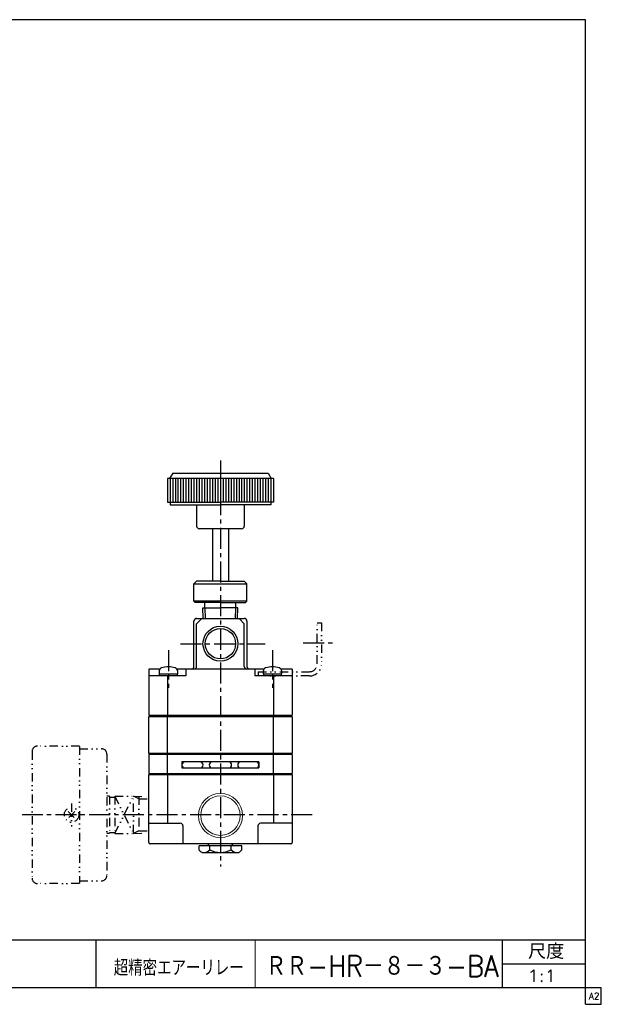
# Model space of a CAD drawing. Header units: millimetres. Extents: x -297 to 286, y -210 to 183.
# Tile 3 of 3: x 67 to 286, y -189 to 183. Entities that reach past the tile are written whole.
import ezdxf
from ezdxf.enums import TextEntityAlignment as Align

# ---------------------------------------------------------------- set-up
doc = ezdxf.new("R2010")
doc.units = ezdxf.units.MM
doc.header["$LTSCALE"] = 0.25
doc.linetypes.add('CENTER', pattern=[50.8, 31.75, -6.35, 6.35, -6.35])
doc.linetypes.add('DIVIDE', pattern=[31.75, 12.7, -6.35, 0, -6.35, 0, -6.35])
doc.layers.add('Layer0014', color=7, linetype='Continuous')
doc.layers.add('ZUWAKU', color=7, linetype='Continuous')
doc.styles.add('FdaStyle0', font='txt.shx', dxfattribs={"width": 0.8, "bigfont": 'bigfont'})

# ---------------------------------------------------------------- blocks, each defined once
blk = doc.blocks.new('DC_GROUP_RR-HR-8-3-BA_2')
at = {"color": 4, "linetype": 'DIVIDE', "lineweight": 25}
for p, q in [((87.57, -116.06), (85.09, -118.54)), ((85.09, -116.06), (87.57, -118.54))]:
    blk.add_line(p, q, dxfattribs=at)
blk.add_circle((86.33, -117.3), 2.75, dxfattribs=at)

msp = doc.modelspace()

# ---------------------------------------------------------------- linework, layer by layer
at = {"color": 4, "linetype": 'CENTER', "lineweight": 25}
for p, q in [((142.43, 16.32), (142.43, -136.85)), ((122.81, -55.2), (122.81, -69.45)), ((127.36, -52.79), (159.29, -52.79)), ((162.05, -55.2), (162.05, -69.45)), ((173.57, -52.44), (185.88, -52.44)), ((177.05, -117.3), (67.73, -117.3))]:
    msp.add_line(p, q, dxfattribs=at)
at = {"color": 4, "linetype": 'Continuous', "lineweight": 25}
for p, q in [((124.43, 11.55), (123.27, 9.55)), ((124.43, 11.55), (160.43, 11.55)), ((160.43, 11.55), (161.58, 9.55)), ((162.43, 9.55), (122.43, 9.55)), ((122.43, 9.55), (122.43, 0.55)), ((123.43, 9.55), (123.43, 0.55)), ((124.43, 9.55), (124.43, 0.55)), ((125.43, 9.55), (125.43, 0.55)), ((126.43, 9.55), (126.43, 0.55)), ((127.43, 9.55), (127.43, 0.55)), ((128.43, 9.55), (128.43, 0.55)), ((129.43, 9.55), (129.43, 0.55)), ((130.43, 9.55), (130.43, 0.55)), ((131.43, 9.55), (131.43, 0.55)), ((132.43, 9.55), (132.43, 0.55)), ((133.43, 9.55), (133.43, 0.55)), ((134.43, 9.55), (134.43, 0.55)), ((135.43, 9.55), (135.43, 0.55)), ((136.43, 9.55), (136.43, 0.55)), ((137.43, 9.55), (137.43, 0.55)), ((138.43, 9.55), (138.43, 0.55)), ((139.43, 9.55), (139.43, 0.55)), ((140.43, 9.55), (140.43, 0.55)), ((141.43, 9.55), (141.43, 0.55)), ((142.43, 9.55), (142.43, 0.55)), ((143.43, 9.55), (143.43, 0.55)), ((144.43, 9.55), (144.43, 0.55)), ((145.43, 9.55), (145.43, 0.55)), ((146.43, 9.55), (146.43, 0.55)), ((147.43, 9.55), (147.43, 0.55)), ((148.43, 9.55), (148.43, 0.55)), ((149.43, 9.55), (149.43, 0.55)), ((150.43, 9.55), (150.43, 0.55)), ((151.43, 9.55), (151.43, 0.55)), ((152.43, 9.55), (152.43, 0.55)), ((153.43, 9.55), (153.43, 0.55)), ((154.43, 9.55), (154.43, 0.55)), ((155.43, 9.55), (155.43, 0.55)), ((156.43, 9.55), (156.43, 0.55)), ((157.43, 9.55), (157.43, 0.55)), ((158.43, 9.55), (158.43, 0.55)), ((159.43, 9.55), (159.43, 0.55)), ((160.43, 9.55), (160.43, 0.55)), ((161.43, 9.55), (161.43, 0.55)), ((162.43, 9.55), (162.43, 0.55)), ((122.43, 0.55), (142.43, 0.55)), ((123.43, 0.55), (123.43, -0.45)), ((162.43, 0.55), (142.43, 0.55)), ((161.43, 0.55), (161.43, -0.45)), ((123.43, -0.45), (142.43, -0.45)), ((133.43, -0.45), (133.43, -8.45)), ((161.43, -0.45), (142.43, -0.45)), ((151.43, -0.45), (151.43, -8.45)), ((150.43, -9.45), (134.43, -9.45)), ((139.43, -9.45), (139.43, -29.21)), ((145.43, -9.45), (145.43, -29.21)), ((133.43, -29.21), (132.43, -30.21)), ((142.43, -29.21), (133.43, -29.21)), ((142.43, -29.21), (151.43, -29.21)), ((151.43, -29.21), (152.43, -30.21)), ((132.43, -36.71), (132.43, -30.21)), ((132.43, -30.21), (152.43, -30.21)), ((152.43, -36.71), (152.43, -30.21)), ((132.93, -37.21), (132.43, -36.71)), ((152.43, -36.71), (132.43, -36.71)), ((151.93, -37.21), (152.43, -36.71)), ((142.43, -37.21), (132.93, -37.21)), ((135.83, -39.21), (142.43, -39.21)), ((135.96, -43.16), (135.83, -39.21)), ((136.58, -39.21), (136.58, -37.21)), ((136.58, -39.21), (136.71, -43.24)), ((142.43, -37.21), (151.93, -37.21)), ((149.03, -39.21), (142.43, -39.21)), ((148.15, -43.24), (148.28, -39.21)), ((148.28, -39.21), (148.28, -37.21)), ((148.9, -43.24), (149.03, -39.21)), ((132.43, -61.34), (132.43, -44.24)), ((133.43, -45.24), (135.43, -43.24)), ((133.43, -43.24), (151.43, -43.24)), ((151.43, -45.24), (149.43, -43.24)), ((152.43, -44.24), (152.43, -61.34)), ((133.43, -61.34), (133.43, -45.24)), ((151.43, -61.34), (151.43, -45.24)), ((119.6, -62.34), (115.43, -62.34)), ((115.43, -62.34), (115.43, -79.74)), ((158.84, -62.34), (126.02, -62.34)), ((129.43, -62.34), (129.43, -64.94)), ((155.43, -62.34), (155.43, -64.94)), ((169.43, -62.34), (165.26, -62.34)), ((169.43, -62.34), (169.43, -79.74)), ((129.43, -64.94), (115.43, -64.94)), ((119.31, -63.16), (119.31, -64.14)), ((119.31, -64.14), (126.31, -64.14)), ((119.51, -64.94), (119.51, -64.14)), ((122.43, -64.94), (122.43, -79.74)), ((122.7, -64.14), (122.92, -64.94)), ((126.11, -64.14), (126.11, -64.94)), ((126.31, -64.14), (126.31, -63.16)), ((169.43, -64.94), (155.43, -64.94)), ((158.55, -63.16), (158.55, -64.14)), ((158.55, -64.14), (165.55, -64.14)), ((158.75, -64.94), (158.75, -64.14)), ((161.94, -64.14), (162.16, -64.94)), ((162.43, -64.94), (162.43, -79.74)), ((165.35, -64.14), (165.35, -64.94)), ((165.55, -64.14), (165.55, -63.16)), ((115.43, -79.74), (169.43, -79.74)), ((115.43, -94.24), (115.43, -80.24)), ((115.43, -80.24), (169.43, -80.24)), ((122.43, -94.24), (122.43, -80.24)), ((162.43, -94.24), (162.43, -80.24)), ((169.43, -80.24), (169.43, -94.24)), ((169.43, -94.24), (115.43, -94.24)), ((115.43, -94.62), (115.43, -101.72)), ((169.43, -94.62), (115.43, -94.62)), ((115.93, -94.24), (115.93, -94.62)), ((122.43, -101.72), (122.43, -94.62)), ((162.43, -101.72), (162.43, -94.62)), ((168.93, -94.24), (168.93, -94.62)), ((169.43, -94.62), (169.43, -101.72)), ((127.93, -97.32), (127.93, -99.62)), ((156.93, -97.32), (127.93, -97.32)), ((127.93, -99.62), (156.93, -99.62)), ((156.93, -97.32), (156.93, -99.62)), ((115.43, -101.72), (169.43, -101.72)), ((115.43, -127.8), (115.43, -102.1)), ((115.43, -102.1), (169.43, -102.1)), ((115.93, -101.72), (115.93, -102.1)), ((122.43, -102.1), (122.43, -120.5)), ((162.43, -102.1), (162.43, -120.5)), ((168.93, -101.72), (168.93, -102.1)), ((169.43, -102.1), (169.43, -127.8)), ((115.43, -120.5), (127.31, -120.5)), ((128.31, -121.5), (128.31, -128.3)), ((156.55, -121.5), (156.55, -128.3)), ((169.43, -120.5), (157.55, -120.5)), ((168.93, -128.3), (115.93, -128.3)), ((150.51, -128.95), (134.35, -128.95)), ((134.35, -130.45), (134.35, -128.95)), ((137.53, -128.95), (138.18, -128.3)), ((138.39, -130.45), (138.39, -128.95)), ((146.47, -130.45), (146.47, -128.95)), ((147.33, -128.95), (146.68, -128.3)), ((150.51, -130.45), (150.51, -128.95)), ((135.43, -131.45), (149.43, -131.45)), ((-6.5, -164.5), (280, -164.5)), ((95.5, -164.5), (95.5, -182.5)), ((248.7, -182.5), (248.7, -164.5)), ((248.7, -173.5), (280, -173.5))]:
    msp.add_line(p, q, dxfattribs=at)
at = {"color": 4, "linetype": 'DIVIDE', "lineweight": 25}
for p, q in [((178.95, -60.34), (178.95, -44.94)), ((178.95, -44.94), (180.55, -44.94)), ((180.55, -44.94), (180.55, -60.34)), ((156.67, -63.34), (175.95, -63.34)), ((156.67, -63.34), (156.67, -64.94)), ((175.95, -64.94), (156.67, -64.94)), ((89.33, -91.4), (73.53, -91.4)), ((89.33, -91.55), (89.33, -143.05)), ((89.33, -92.4), (97.63, -92.4)), ((71.43, -93.4), (71.43, -141.2)), ((99.63, -94.4), (99.63, -140.2)), ((100.63, -110.3), (99.63, -110.3)), ((100.63, -110.3), (100.63, -124.3)), ((100.63, -110.6), (102.78, -110.6)), ((102.63, -110.3), (102.63, -124.3)), ((102.63, -110.3), (109.63, -110.3)), ((102.63, -110.3), (109.63, -124.3)), ((102.63, -124.3), (109.63, -110.3)), ((109.63, -124.3), (109.63, -110.3)), ((111.69, -111.22), (109.63, -110.3)), ((109.63, -110.3), (115.43, -110.48)), ((111.69, -110.36), (111.69, -124.24)), ((111.69, -111.22), (115.43, -111.33)), ((86.33, -113.02), (86.33, -121.75)), ((100.63, -124.3), (99.63, -124.3)), ((100.63, -124), (102.78, -124)), ((102.63, -124.3), (109.63, -124.3)), ((111.69, -123.38), (109.63, -124.3)), ((109.63, -124.3), (115.43, -124.12)), ((111.69, -123.38), (115.43, -123.27)), ((89.33, -143.2), (73.53, -143.2)), ((89.33, -142.2), (97.63, -142.2))]:
    msp.add_line(p, q, dxfattribs=at)
at = {"color": 4, "linetype": 'Continuous', "lineweight": 13}
msp.add_line((155.5, -164.5), (155.5, -182.5), dxfattribs=at)
at = {"color": 4, "linetype": 'Continuous', "lineweight": 25}
for radius in [6.58, 5.72]:
    msp.add_circle((142.43, -52.79), radius, dxfattribs=at)
at = {"color": 4, "linetype": 'Continuous', "lineweight": 13}
for radius in [8.33, 7.44]:
    msp.add_circle((142.43, -117.61), radius, dxfattribs=at)
at = {"color": 4, "linetype": 'Continuous', "lineweight": 25}
for centre, radius, start, end in [((134.43, -8.45), 1, 180, 270), ((150.43, -8.45), 1, 270, 360), ((133.43, -44.24), 1, 90, 180), ((151.43, -44.24), 1, 360, 90), ((120.61, -63.16), 1.3, 106.6015, 180), ((122.81, -70.54), 9, 73.3985, 106.6015), ((125.01, -63.16), 1.3, 0, 73.3985), ((131.43, -61.34), 1, 270, 360), ((132.43, -61.34), 1, 270, 360), ((152.43, -61.34), 1, 180, 270), ((153.43, -61.34), 1, 180, 270), ((159.85, -63.16), 1.3, 106.6015, 180), ((162.05, -70.54), 9, 73.3985, 106.6015), ((164.25, -63.16), 1.3, 0, 73.3985), ((129.08, -98.47), 1.15, 90, 270), ((134.78, -98.47), 1.15, 270, 90), ((139.38, -98.47), 1.15, 90, 270), ((145.48, -98.47), 1.15, 270, 90), ((150.08, -98.47), 1.15, 90, 270), ((155.78, -98.47), 1.15, 270, 90), ((127.31, -121.5), 1, 0, 90), ((157.55, -121.5), 1, 90, 180), ((115.93, -127.8), 0.5, 180, 270), ((168.93, -127.8), 0.5, 270, 360), ((136.51, -129.19), 2.5, 210.1623, 244.3963), ((136.21, -128.59), 2.87, 270, 319.4754), ((142.43, -122.78), 8.67, 242.2042, 297.7958), ((148.65, -128.59), 2.87, 220.5246, 270), ((148.35, -129.19), 2.5, 295.6037, 329.8377)]:
    msp.add_arc(centre, radius, start, end, dxfattribs=at)
at = {"color": 4, "linetype": 'DIVIDE', "lineweight": 25}
for centre, radius, start, end in [((175.95, -60.34), 3, 270, 0), ((175.95, -60.34), 4.6, 270, 0), ((73.43, -93.4), 2, 90, 180), ((97.63, -94.4), 2, 0, 90), ((97.63, -140.2), 2, 270, 0), ((73.43, -141.2), 2, 180, 270)]:
    msp.add_arc(centre, radius, start, end, dxfattribs=at)
at = {"layer": 'ZUWAKU', "color": 5, "linetype": 'Continuous', "lineweight": 25}
for p, q in [((280, 182.5), (-286, 182.5)), ((280, -182.5), (280, 182.5)), ((286, -182.5), (-286, -182.5)), ((280, -188.75), (280, -182.5)), ((286, -188.75), (286, -182.5)), ((280, -188.75), (286, -188.75))]:
    msp.add_line(p, q, dxfattribs=at)

# ---------------------------------------------------------------- block references
at = {"linetype": 'Continuous'}
msp.add_blockref('DC_GROUP_RR-HR-8-3-BA_2', (0, 0), dxfattribs=at)

# ---------------------------------------------------------------- texts
at = {"color": 4, "style": 'FdaStyle0'}
for s, height, width, p, p2 in [('尺度', 5.7, 0.995614, (258.42, -171.67), (272.04, -171.67)), ('超精密エアーリレー', 6, 0.755952, (102.22, -178), (151.2, -178)), ('1:1', 4.5, 0.8, (258.15, -180.25), (268.95, -180.25))]:
    msp.add_text(s, height=height, dxfattribs=dict(at, width=width)).set_placement(p, p2, align=Align.FIT)
at = {"layer": 'Layer0014', "color": 4, "style": 'FdaStyle0', "width": 0.759516}
msp.add_text('ＲＲ-HR－８－３-BA', height=8, dxfattribs=at).set_placement((159.47, -178.35), (247.27, -178.35), align=Align.FIT)
at = {"layer": 'ZUWAKU', "color": 7, "style": 'FdaStyle0', "width": 0.8}
msp.add_text('A2', height=2.5, dxfattribs=at).set_placement((281.31, -186.88), (285.31, -186.88), align=Align.FIT)

doc.saveas('drawing.dxf')
